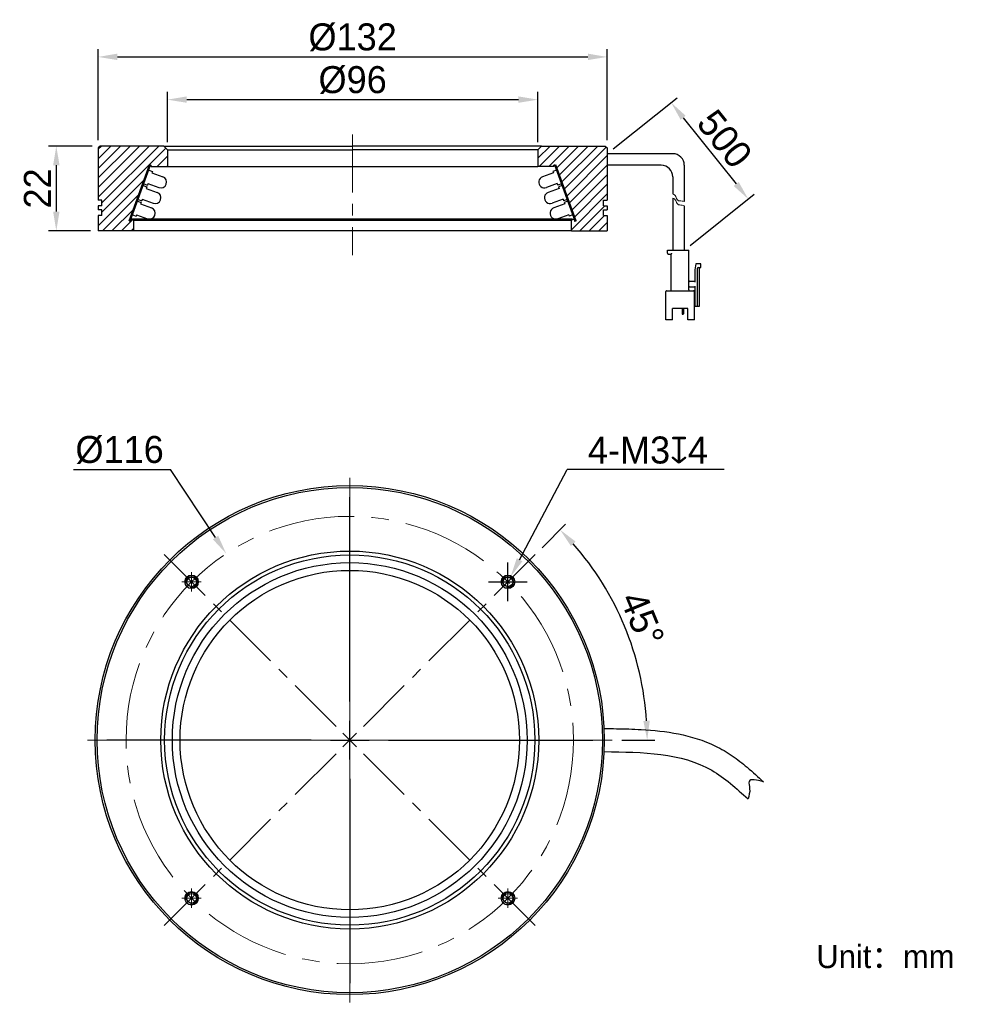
# Model space of a CAD drawing. Header units: inches. Extents: x 68 to 191, y 112 to 240.
import ezdxf

# ---------------------------------------------------------------- set-up
doc = ezdxf.new("R2010")
doc.units = ezdxf.units.IN
doc.header["$LTSCALE"] = 3
doc.header["$MEASUREMENT"] = 0
doc.header["$PDSIZE"] = -5
doc.linetypes.add('CENTERX2', pattern=[4, 2.5, -0.5, 0.5, -0.5])
doc.layers.get('0').update_dxf_attribs({"lineweight": 40})
doc.layers.get('Defpoints').update_dxf_attribs({"lineweight": 18})
for name, color, linetype, lineweight in [('中心线', 1, 'CENTERX2', 20), ('剖面线', 4, 'Continuous', 15), ('标注', 3, 'Continuous', 25), ('粗实线', 7, 'Continuous', 30), ('细实线', 7, 'Continuous', 15)]:
    doc.layers.add(name, color=color, linetype=linetype, lineweight=lineweight)
doc.styles.get("Standard").update_dxf_attribs({"font": '兰亭黑 GBK.TTF'})
doc.dimstyles.new('CST Standard', dxfattribs={"dimtxt": 3.5, "dimasz": 2.5, "dimexe": 1, "dimexo": 1, "dimgap": 0.6, "dimtad": 1, "dimtoh": 1, "dimdsep": 46, "dimtxsty": 'Standard', "dimcen": -2.5, "dimdle": 5, "dimadec": 0, "dimazin": 2, "dimtfac": 1, "dimtofl": 0, "dimtmove": 0, "dimatfit": 0, "dimfxl": 1, "dimtolj": 1, "dimarcsym": 0})

# ---------------------------------------------------------------- blocks, each defined once
blk = doc.blocks.new('*X1')
at = {"layer": 'Defpoints', "color": 0}
for p in [(144.48, 222.69), (162.77, 216.82), (154.48, 210.19)]:
    blk.add_point(p, dxfattribs=at)
at = {"layer": '标注', "color": 0, "linetype": 'Continuous', "lineweight": -2, "ltscale": 3}
for p, q in [((145.26, 223.31), (153.55, 229.94)), ((155.26, 210.81), (163.55, 217.44))]:
    blk.add_line(p, q, dxfattribs=at)
at = {"layer": '标注', "color": 9, "linetype": 'Continuous', "lineweight": -2, "ltscale": 3}
blk.add_line((154.33, 227.36), (161.2, 218.77), dxfattribs=at)
at = {"layer": '标注', "color": 9}
for points in [[(154.65, 227.62), (154, 227.1), (152.77, 229.32)], [(160.88, 218.51), (161.53, 219.03), (162.77, 216.82)]]:
    blk.add_solid(points, dxfattribs=at)
at = {"layer": '标注', "color": 7, "ltscale": 3, "insert": (159.71, 224.62), "char_height": 3.5, "attachment_point": 5, "rotation": 308.6598}
blk.add_mtext('\\A1;500', dxfattribs=at)
blk = doc.blocks.new('*X2')
at = {"layer": 'Defpoints', "color": 0}
for p in [(135.48, 229.7), (87.48, 223.19), (135.48, 223.19)]:
    blk.add_point(p, dxfattribs=at)
at = {"layer": '标注', "color": 0, "linetype": 'Continuous', "lineweight": -2, "ltscale": 3}
for p, q in [((87.48, 224.19), (87.48, 230.7)), ((135.48, 224.19), (135.48, 230.7))]:
    blk.add_line(p, q, dxfattribs=at)
at = {"layer": '标注', "color": 9, "linetype": 'Continuous', "lineweight": -2, "ltscale": 3}
blk.add_line((89.98, 229.7), (132.98, 229.7), dxfattribs=at)
at = {"layer": '标注', "color": 9}
for points in [[(89.98, 230.12), (89.98, 229.29), (87.48, 229.7)], [(132.98, 229.29), (132.98, 230.12), (135.48, 229.7)]]:
    blk.add_solid(points, dxfattribs=at)
at = {"layer": '标注', "color": 7, "ltscale": 3, "insert": (111.48, 232.23), "char_height": 3.5, "attachment_point": 5}
blk.add_mtext('\\A1;%%C96', dxfattribs=at)
blk = doc.blocks.new('*X3')
at = {"layer": 'Defpoints', "color": 0}
for p in [(144.48, 235.24), (78.48, 223.44), (144.48, 223.44)]:
    blk.add_point(p, dxfattribs=at)
at = {"layer": '标注', "color": 0, "linetype": 'Continuous', "lineweight": -2, "ltscale": 3}
for p, q in [((78.48, 224.44), (78.48, 236.24)), ((144.48, 224.44), (144.48, 236.24))]:
    blk.add_line(p, q, dxfattribs=at)
at = {"layer": '标注', "color": 9, "linetype": 'Continuous', "lineweight": -2, "ltscale": 3}
blk.add_line((80.98, 235.24), (141.98, 235.24), dxfattribs=at)
at = {"layer": '标注', "color": 9}
for points in [[(80.98, 235.66), (80.98, 234.83), (78.48, 235.24)], [(141.98, 234.83), (141.98, 235.66), (144.48, 235.24)]]:
    blk.add_solid(points, dxfattribs=at)
at = {"layer": '标注', "color": 7, "ltscale": 3, "insert": (111.48, 237.77), "char_height": 3.5, "attachment_point": 5}
blk.add_mtext('\\A1;%%C132', dxfattribs=at)
blk = doc.blocks.new('*X4')
at = {"layer": 'Defpoints', "color": 0}
for p in [(78.73, 223.69), (73.06, 212.69), (78.48, 212.69)]:
    blk.add_point(p, dxfattribs=at)
at = {"layer": '标注', "color": 0, "linetype": 'Continuous', "lineweight": -2, "ltscale": 3}
for p, q in [((77.73, 223.69), (72.06, 223.69)), ((77.48, 212.69), (72.06, 212.69))]:
    blk.add_line(p, q, dxfattribs=at)
at = {"layer": '标注', "color": 9, "linetype": 'Continuous', "lineweight": -2, "ltscale": 3}
blk.add_line((73.06, 221.19), (73.06, 215.19), dxfattribs=at)
at = {"layer": '标注', "color": 9}
for points in [[(73.48, 221.19), (72.65, 221.19), (73.06, 223.69)], [(72.65, 215.19), (73.48, 215.19), (73.06, 212.69)]]:
    blk.add_solid(points, dxfattribs=at)
at = {"layer": '标注', "color": 7, "ltscale": 3, "insert": (70.61, 218.19), "char_height": 3.5, "attachment_point": 5, "rotation": 90}
blk.add_mtext('\\A1;22', dxfattribs=at)
blk = doc.blocks.new('*X5')
at = {"layer": 'Defpoints', "color": 0}
for p in [(95.08, 170.86), (127.13, 122.51)]:
    blk.add_point(p, dxfattribs=at)
at = {"layer": '标注', "color": 9, "linetype": 'Continuous', "lineweight": -2, "ltscale": 3}
for p in [(75.29, 181.77), (93.7, 172.94)]:
    blk.add_line(p, (87.85, 181.77), dxfattribs=at)
at = {"layer": '标注', "color": 0, "linetype": 'Continuous', "ltscale": 3}
for p, q in [((111.11, 151.68), (111.11, 178.18)), ((111.11, 144.18), (111.11, 149.18)), ((106.11, 146.68), (79.61, 146.68)), ((108.61, 146.68), (113.61, 146.68)), ((116.11, 146.68), (142.61, 146.68)), ((111.11, 141.68), (111.11, 115.18))]:
    blk.add_line(p, q, dxfattribs=at)
at = {"layer": '标注', "color": 9}
blk.add_solid([(93.36, 172.71), (94.05, 173.17), (95.08, 170.86)], dxfattribs=at)
at = {"layer": '标注', "color": 7, "ltscale": 3, "insert": (81.27, 184.29), "char_height": 3.5, "attachment_point": 5}
blk.add_mtext('\\A1;%%C116', dxfattribs=at)
blk = doc.blocks.new('*X6')
at = {"layer": 'Defpoints', "color": 0}
for p in [(131.96, 167.85), (131.26, 166.53)]:
    blk.add_point(p, dxfattribs=at)
at = {"layer": '标注', "color": 9, "linetype": 'Continuous', "lineweight": -2, "ltscale": 3}
for p in [(133.13, 170.07), (159.64, 181.77)]:
    blk.add_line(p, (139.29, 181.77), dxfattribs=at)
at = {"layer": '标注', "color": 0, "linetype": 'Continuous', "ltscale": 3}
for p, q in [((131.61, 164.69), (131.61, 169.69)), ((129.11, 167.19), (134.11, 167.19))]:
    blk.add_line(p, q, dxfattribs=at)
at = {"layer": '标注', "color": 9}
blk.add_solid([(132.76, 170.26), (133.49, 169.87), (131.96, 167.85)], dxfattribs=at)
at = {"layer": '标注', "color": 7, "ltscale": 3, "insert": (149.76, 184.26), "char_height": 3.5, "attachment_point": 5}
blk.add_mtext('\\A1;4-M3{\\fGDT|b1|i0|c0|p2;x}4', dxfattribs=at)
blk = doc.blocks.new('*X7')
at = {"layer": 'Defpoints', "color": 0}
for p in [(135.32, 170.9), (148.35, 156.67), (112.87, 148.45), (113.61, 146.68), (145.36, 146.68)]:
    blk.add_point(p, dxfattribs=at)
at = {"layer": '标注', "color": 0, "linetype": 'Continuous', "lineweight": -2, "ltscale": 3}
for p, q in [((136.03, 171.61), (139.08, 174.66)), ((146.36, 146.68), (150.67, 146.68))]:
    blk.add_line(p, q, dxfattribs=at)
at = {"layer": '标注', "color": 9, "linetype": 'Continuous', "lineweight": -2, "ltscale": 3}
blk.add_arc((111.11, 146.68), 38.56, 3.7151, 41.2849, dxfattribs=at)
at = {"layer": '标注', "color": 9}
for points in [[(140.39, 172.41), (139.78, 171.84), (138.37, 173.95)], [(149.17, 149.17), (150, 149.2), (149.67, 146.68)]]:
    blk.add_solid(points, dxfattribs=at)
at = {"layer": '标注', "color": 7, "ltscale": 3, "insert": (149.03, 162.39), "char_height": 3.5, "attachment_point": 5, "rotation": 292.5}
blk.add_mtext('\\A1;45%%d', dxfattribs=at)

msp = doc.modelspace()

# ---------------------------------------------------------------- hatches: boundary and pattern name
at = {"layer": '剖面线', "ltscale": 3}
h = msp.add_hatch(dxfattribs=at)
h.set_pattern_fill('ANSI31', color=0, style=0, pattern_type=0)
h.set_pattern_definition([(45, (0, 0), (-0.6187184, 0.6187184), [])])
h.paths.add_polyline_path([(85.1386, 221.2399), (85.2796, 221.1886), (85.3796, 221.1886), (85.3796, 221.0399), (87.4815, 221.0399), (87.4815, 223.1878), (86.9815, 223.6878), (78.7315, 223.6878), (78.4815, 223.4378), (78.4815, 222.6878), (78.4815, 216.6878), (78.9815, 216.6878), (78.9815, 215.9378), (78.4815, 215.9378), (78.4815, 215.4378), (78.9815, 215.4378), (78.9815, 214.6878), (78.4815, 214.6878), (78.4815, 212.6878), (83.1296, 212.6878), (83.1296, 214.0878), (83.0296, 214.1878), (82.8315, 214.1878), (82.7315, 214.0878), (82.7315, 213.9378), (82.6406, 213.9378), (82.4996, 213.9892)], flags=0)
h.paths.add_polyline_path([(144.4815, 222.6878), (144.4815, 223.4378), (144.2315, 223.6878), (135.9815, 223.6878), (135.4815, 223.1878), (135.4815, 221.0399), (137.5835, 221.0399), (137.5835, 221.1886), (137.6835, 221.1886), (137.8245, 221.2399), (140.4635, 213.9892), (140.2315, 213.9047), (140.2315, 214.0878), (140.1315, 214.1878), (139.9335, 214.1878), (139.8335, 214.0878), (139.8335, 212.6878), (144.4815, 212.6878), (144.4815, 214.6878), (143.9815, 214.6878), (143.9815, 215.4378), (144.4815, 215.4378), (144.4815, 215.9378), (143.9815, 215.9378), (143.9815, 216.6878), (144.4815, 216.6878)], flags=0)

# ---------------------------------------------------------------- linework, layer by layer
at = {"layer": '中心线', "color": 0}
for p, q in [((111.4815, 225.1839), (111.4815, 209.5349)), ((111.1053, 149.1843), (111.1053, 180.9343)), ((109.3375, 148.4521), (86.8869, 170.9027)), ((112.8731, 148.4521), (135.3237, 170.9027)), ((90.5992, 165.9404), (90.5992, 168.4404)), ((131.6114, 165.9404), (131.6114, 168.4404)), ((89.3492, 167.1904), (91.8492, 167.1904)), ((130.3614, 167.1904), (132.8614, 167.1904)), ((110.2214, 145.8004), (111.9892, 147.5682)), ((111.9892, 145.8004), (110.2214, 147.5682)), ((111.1053, 145.4343), (111.1053, 147.9343)), ((108.6053, 146.6843), (76.8553, 146.6843)), ((109.8553, 146.6843), (112.3553, 146.6843)), ((113.6053, 146.6843), (145.3553, 146.6843)), ((109.3375, 144.9165), (86.8869, 122.4659)), ((112.8731, 144.9165), (135.3237, 122.4659)), ((111.1053, 144.1843), (111.1053, 112.4343)), ((90.5992, 124.9282), (90.5992, 127.4282)), ((131.6114, 124.9282), (131.6114, 127.4282)), ((89.3492, 126.1782), (91.8492, 126.1782)), ((130.3614, 126.1782), (132.8614, 126.1782))]:
    msp.add_line(p, q, dxfattribs=at)
at = {"layer": '中心线', "color": 0, "ltscale": 1.5}
msp.add_circle((111.1053, 146.6843), 29, dxfattribs=at)
at = {"layer": '粗实线', "color": 0, "ltscale": 3}
for p, q in [((78.7315, 223.6878), (78.4815, 223.4378)), ((78.4815, 223.4378), (78.4815, 222.6878)), ((86.9815, 223.6878), (78.7315, 223.6878)), ((86.9815, 223.6878), (87.4815, 223.1878)), ((86.9815, 223.6878), (111.4815, 223.6878)), ((135.9815, 223.6878), (111.4815, 223.6878)), ((135.9815, 223.6878), (135.4815, 223.1878)), ((135.9815, 223.6878), (144.2315, 223.6878)), ((144.2315, 223.6878), (144.4815, 223.4378)), ((144.4815, 223.4378), (144.4815, 222.6878)), ((78.4815, 222.6878), (78.4815, 216.6878)), ((87.4815, 223.1878), (87.4815, 221.0399)), ((87.4815, 223.1878), (111.4815, 223.1878)), ((135.4815, 223.1878), (111.4815, 223.1878)), ((135.4815, 223.1878), (135.4815, 221.0399)), ((144.4815, 222.6878), (144.4815, 216.6878)), ((152.9815, 222.6878), (144.4815, 222.6878)), ((85.2796, 221.1886), (85.3796, 221.1886)), ((85.3796, 221.0399), (85.3796, 221.1899)), ((85.3796, 221.0399), (87.4815, 221.0399)), ((87.4815, 221.0399), (135.4815, 221.0399)), ((137.5835, 221.0399), (135.4815, 221.0399)), ((137.5835, 221.0399), (137.5835, 221.1899)), ((137.6835, 221.1886), (137.5835, 221.1886)), ((151.4815, 221.1878), (144.4815, 221.1878)), ((154.4815, 221.1878), (154.4815, 216.4859)), ((152.9815, 219.6878), (152.9815, 217.4779)), ((78.9815, 216.6878), (78.4815, 216.6878)), ((78.4815, 215.9378), (78.4815, 215.4378)), ((78.9815, 215.9378), (78.4815, 215.9378)), ((78.9815, 215.9378), (78.9815, 216.6878)), ((143.9815, 215.9378), (143.9815, 216.6878)), ((143.9815, 216.6878), (144.4815, 216.6878)), ((143.9815, 215.9378), (144.4815, 215.9378)), ((144.4815, 215.9378), (144.4815, 215.4378)), ((152.9815, 216.9471), (152.9815, 210.1878)), ((154.4815, 215.9551), (154.4815, 210.1878)), ((78.9815, 215.4378), (78.4815, 215.4378)), ((78.4815, 214.6878), (78.4815, 212.6878)), ((78.9815, 214.6878), (78.4815, 214.6878)), ((78.9815, 214.6878), (78.9815, 215.4378)), ((143.9815, 214.6878), (143.9815, 215.4378)), ((143.9815, 215.4378), (144.4815, 215.4378)), ((143.9815, 214.6878), (144.4815, 214.6878)), ((144.4815, 214.6878), (144.4815, 212.6878)), ((82.7315, 213.9378), (82.6406, 213.9378)), ((82.8315, 214.1878), (82.7315, 214.0878)), ((82.7315, 214.0878), (82.7315, 213.9378)), ((83.0296, 214.1878), (82.8315, 214.1878)), ((83.0296, 214.1878), (83.1296, 214.0878)), ((139.9335, 214.1878), (83.0296, 214.1878)), ((83.1296, 212.6878), (83.1296, 214.0878)), ((83.1296, 214.0878), (139.8335, 214.0878)), ((139.9335, 214.1878), (139.8335, 214.0878)), ((139.8335, 212.6878), (139.8335, 214.0878)), ((139.9335, 214.1878), (140.1315, 214.1878)), ((140.1315, 214.1878), (140.2315, 214.0878)), ((140.2315, 214.0878), (140.2315, 213.9378)), ((140.2315, 213.9378), (140.3225, 213.9378)), ((83.1296, 212.6878), (78.4815, 212.6878)), ((139.8335, 212.6878), (83.1296, 212.6878)), ((139.8335, 212.6878), (144.4815, 212.6878))]:
    msp.add_line(p, q, dxfattribs=at)
at = {"layer": '粗实线', "color": 0}
for p, q in [((82.4996, 213.9892), (85.1386, 221.2399)), ((82.6406, 213.9378), (85.2796, 221.1886)), ((85.2796, 221.1886), (85.1386, 221.2399)), ((137.6835, 221.1886), (137.8245, 221.2399)), ((140.3225, 213.9378), (137.6835, 221.1886)), ((140.4635, 213.9892), (137.8245, 221.2399)), ((85.0573, 220.5778), (85.5271, 220.4068)), ((85.5271, 220.4068), (85.4587, 220.2188)), ((85.4587, 220.2188), (86.8683, 219.7058)), ((137.5044, 220.2188), (136.0948, 219.7058)), ((137.9058, 220.5778), (137.436, 220.4068)), ((137.436, 220.4068), (137.5044, 220.2188)), ((84.3219, 218.5574), (84.7918, 218.3864)), ((84.4074, 218.7923), (84.8773, 218.6213)), ((84.7918, 218.3864), (84.7234, 218.1985)), ((84.9457, 218.8093), (84.8773, 218.6213)), ((84.9457, 218.8093), (86.3552, 218.2962)), ((138.0174, 218.8093), (136.6079, 218.2962)), ((138.0174, 218.8093), (138.0858, 218.6213)), ((138.5557, 218.7923), (138.0858, 218.6213)), ((138.6412, 218.5574), (138.1713, 218.3864)), ((138.1713, 218.3864), (138.2397, 218.1985)), ((84.7234, 218.1985), (86.1329, 217.6854)), ((138.2397, 218.1985), (136.8302, 217.6854)), ((83.5866, 216.5371), (84.0564, 216.3661)), ((83.6721, 216.772), (84.1419, 216.601)), ((84.0564, 216.3661), (83.988, 216.1781)), ((83.988, 216.1781), (85.3976, 215.6651)), ((84.2103, 216.7889), (84.1419, 216.601)), ((84.2103, 216.7889), (85.6199, 216.2759)), ((138.7527, 216.7889), (137.3432, 216.2759)), ((138.9751, 216.1781), (137.5655, 215.6651)), ((138.7527, 216.7889), (138.8212, 216.601)), ((139.291, 216.772), (138.8212, 216.601)), ((139.3765, 216.5371), (138.9067, 216.3661)), ((138.9067, 216.3661), (138.9751, 216.1781)), ((82.9368, 214.7517), (83.4066, 214.5807)), ((83.475, 214.7686), (83.4066, 214.5807)), ((83.475, 214.7686), (84.8845, 214.2556)), ((139.4881, 214.7686), (138.0786, 214.2556)), ((139.4881, 214.7686), (139.5565, 214.5807)), ((140.0263, 214.7517), (139.5565, 214.5807)), ((82.4996, 213.9892), (82.6406, 213.9378)), ((140.4635, 213.9892), (140.3225, 213.9378)), ((152.2815, 210.1878), (155.0815, 210.1878)), ((152.2815, 209.7878), (152.2815, 210.1878)), ((152.3815, 209.6878), (152.7815, 209.6878)), ((152.7815, 205.0378), (152.7815, 209.6878)), ((155.0815, 205.0378), (155.0815, 210.1878)), ((155.9815, 208.4378), (155.8315, 207.6378)), ((156.6315, 208.4378), (155.9815, 208.4378)), ((156.6315, 207.9378), (156.6315, 208.4378)), ((155.8315, 207.6378), (155.8315, 206.0378)), ((156.1815, 202.9378), (156.1815, 207.8378)), ((156.2815, 207.9378), (156.6315, 207.9378)), ((156.4315, 202.9378), (156.4315, 207.9378)), ((155.8315, 206.1378), (155.1815, 206.1378)), ((155.8315, 205.5378), (155.8315, 202.9378)), ((152.0815, 201.1378), (152.0815, 204.8378)), ((152.1815, 204.9378), (155.6815, 204.9378)), ((155.1815, 205.4378), (155.8315, 205.4378)), ((155.7815, 201.1378), (155.7815, 204.8378)), ((155.8315, 203.5378), (155.7815, 203.5378)), ((155.7815, 202.9378), (156.4315, 202.9378)), ((152.9315, 201.1378), (152.9315, 202.6378)), ((154.9315, 202.6378), (152.9315, 202.6378)), ((154.1812, 202.6378), (154.1812, 201.9478)), ((154.3065, 201.8978), (154.2312, 201.8978)), ((154.3565, 202.6378), (154.3565, 201.9478)), ((154.9315, 201.1378), (154.9315, 202.6378)), ((152.9315, 201.1378), (152.0815, 201.1378)), ((155.7815, 201.1378), (154.9315, 201.1378))]:
    msp.add_line(p, q, dxfattribs=at)
at = {"layer": '粗实线', "color": 0, "ltscale": 3}
for radius in [33, 32.75, 24.5, 24, 22.998, 21.998]:
    msp.add_circle((111.1053, 146.6843), radius, dxfattribs=at)
at = {"layer": '粗实线', "color": 0}
for centre, radius in [((90.5992, 167.1904), 0.875), ((90.5992, 167.1904), 0.625), ((131.6114, 167.1904), 0.875), ((131.6114, 167.1904), 0.625), ((90.5992, 126.1782), 0.875), ((90.5992, 126.1782), 0.625), ((131.6114, 126.1782), 0.875), ((131.6114, 126.1782), 0.625)]:
    msp.add_circle(centre, radius, dxfattribs=at)
at = {"layer": '粗实线', "color": 0, "ltscale": 3}
for centre in [(152.9815, 221.1878), (151.4815, 219.6878)]:
    msp.add_arc(centre, 1.5, 0, 90, dxfattribs=at)
at = {"layer": '粗实线', "color": 0}
for centre, radius, start, end in [((86.6117, 219.001), 0.75, 250.000098, 70.000098), ((136.3513, 219.001), 0.75, 109.999902, 289.999902), ((85.8764, 216.9807), 0.75, 250.000098, 70.000098), ((137.0867, 216.9807), 0.75, 109.999902, 289.999902), ((85.1411, 214.9603), 0.75, 250.000098, 70.000098), ((137.822, 214.9603), 0.75, 109.999902, 289.999902), ((152.3815, 209.7878), 0.1, 180, 270), ((156.2815, 207.8378), 0.1, 90, 180), ((155.1815, 206.2378), 0.1, 180, 270), ((152.1815, 204.8378), 0.1, 90, 180), ((152.6815, 205.0378), 0.1, 270, 0), ((155.1815, 205.3378), 0.1, 90, 180), ((155.1815, 205.0378), 0.1, 180, 270), ((155.6815, 204.8378), 0.1, 0, 90), ((154.2312, 201.9478), 0.05, 180, 270), ((154.3065, 201.9478), 0.05, 270, 360)]:
    msp.add_arc(centre, radius, start, end, dxfattribs=at)
msp.add_open_spline([(152.7815, 209.6878), (152.7829, 209.6892), (152.7875, 209.6939), (152.7969, 209.7032), (152.8104, 209.7167), (152.8266, 209.7329), (152.8444, 209.7507), (152.8629, 209.7692), (152.8753, 209.7816), (152.8815, 209.7878)], degree=3, knots=[0, 0, 0, 0, 134.9313443, 478.10186635, 955.19402367, 1517.89774882, 2132.48829282, 2770.67081431, 3404.35326757, 3404.35326757, 3404.35326757, 3404.35326757], dxfattribs=at)
at = {"layer": '粗实线', "color": 0, "ltscale": 3}
for points, knots in [([(144.1421, 148.1841), (144.6578, 148.1777), (145.1784, 148.1714), (146.7514, 148.1444), (147.815, 148.1162), (150.4904, 147.9646), (152.1127, 147.8019), (155.346, 147.153), (156.9605, 146.6648), (158.8909, 145.7279), (159.2655, 145.5285), (159.9989, 145.0992), (160.3517, 144.8734), (161.374, 144.1735), (162.0075, 143.6773), (163.3699, 142.5374), (164.0795, 141.8895), (164.7592, 141.2701)], [0, 0, 0, 0, 219.71536373, 219.71536373, 659.1460912, 659.1460912, 1316.86143851, 1316.86143851, 1974.57678581, 1974.57678581, 2134.35261313, 2134.35261313, 2294.12844045, 2294.12844045, 2613.68009509, 2613.68009509, 3019.08135903, 3019.08135903, 3019.08135903, 3019.08135903]), ([(144.1053, 145.1843), (149.0861, 145.1231), (156.1725, 145.0361), (161.2344, 140.4233), (162.7385, 139.0527)], [0, 0, 0, 0, 629.44072627, 895.53825394, 895.53825394, 895.53825394, 895.53825394]), ([(164.7592, 141.2701), (163.8895, 141.5071), (162.5959, 141.8596), (163.0807, 140.1866), (162.8667, 139.4773), (162.7385, 139.0527)], [0, 0, 0, 0, 599.13904777, 891.24301232, 1326.79137816, 1326.79137816, 1326.79137816, 1326.79137816])]:
    msp.add_open_spline(points, degree=3, knots=knots, dxfattribs=at)
at = {"layer": '细实线', "color": 0}
for centre in [(90.5992, 167.1904), (131.6114, 167.1904), (90.5992, 126.1782), (131.6114, 126.1782)]:
    msp.add_arc(centre, 0.75, 255, 195, dxfattribs=at)
at = {"layer": '细实线', "color": 0, "ltscale": 3}
for points, knots in [([(152.9815, 217.4779), (153.1477, 217.4177), (153.4138, 217.2145), (153.5483, 216.535), (154.1042, 216.5842), (154.3917, 216.5159), (154.4815, 216.4859)], [0, 0, 0, 0, 609.89616413, 1202.73902841, 1827.66171592, 2130.63614778, 2130.63614778, 2130.63614778, 2130.63614778]), ([(152.9815, 216.9471), (153.1477, 216.8869), (153.4138, 216.6837), (153.5483, 216.0042), (154.1042, 216.0534), (154.3917, 215.9851), (154.4815, 215.9551)], [0, 0, 0, 0, 608.68747873, 1200.35545366, 1824.03967638, 2126.4136769, 2126.4136769, 2126.4136769, 2126.4136769])]:
    msp.add_open_spline(points, degree=3, knots=knots, dxfattribs=at)

# ---------------------------------------------------------------- texts
at = {"color": 0, "insert": (171.5988, 120.1313), "char_height": 3, "width": 92.751402, "attachment_point": 1}
msp.add_mtext('{\\fFZLanTingHei-R-GBK|b0|i0|c134|p2;Unit：mm}', dxfattribs=at)

# ---------------------------------------------------------------- dimensions: what is measured, and where the dimension line sits
at = {"layer": '标注', "color": 0, "ltscale": 3}
for base, p1, p2, picture, middle in [((144.4815, 235.2431), (78.4815, 223.4378), (144.4815, 223.4378), '*X3', (111.4815, 237.7675)), ((135.4815, 229.7041), (87.4815, 223.1878), (135.4815, 223.1878), '*X2', (111.4815, 232.2286))]:
    dim = msp.add_linear_dim(base=base, p1=p1, p2=p2, text='%%C<>', dimstyle='CST Standard', override={"dimlfac": 2, "dimsah": 1, "dimclrd": 9, "dimclrt": 7, "dimtzin": 0}, dxfattribs=at)
    dim.commit()
    dim.dimension.update_dxf_attribs({"geometry": picture, "text_midpoint": middle})
dim = msp.add_linear_dim(base=(162.7664, 216.8157), p1=(144.4815, 222.6878), p2=(154.4815, 210.1878), angle=308.659808, text='500', dimstyle='CST Standard', override={"dimlfac": 2, "dimsah": 1, "dimclrd": 9, "dimclrt": 7, "dimtzin": 0}, dxfattribs=at)
dim.commit()
dim.dimension.update_dxf_attribs({"geometry": '*X1', "text_midpoint": (159.7087, 224.6196)})
dim = msp.add_linear_dim(base=(73.0619, 212.6878), p1=(78.7315, 223.6878), p2=(78.4815, 212.6878), angle=270, dimstyle='CST Standard', override={"dimlfac": 2, "dimsah": 1, "dimclrd": 9, "dimclrt": 7, "dimtzin": 0}, dxfattribs=at)
dim.commit()
dim.dimension.update_dxf_attribs({"geometry": '*X4', "text_midpoint": (70.6111, 218.1878)})
dim = msp.add_diameter_dim_2p(p1=(127.1268, 122.5118), p2=(95.0838, 170.8568), dimstyle='CST Standard', override={"dimlfac": 2, "dimpost": '%%C<>', "dimsah": 1, "dimclrd": 9, "dimclrt": 7, "dimtzin": 0}, dxfattribs=at)
dim.commit()
dim.dimension.update_dxf_attribs({"geometry": '*X5', "text_midpoint": (81.2701, 181.7699), "dimtype": 163})
dim = msp.add_diameter_dim_2p(p1=(131.2619, 166.5268), p2=(131.9609, 167.854), text='4-M3{\\fGDT|b1|i0|c0|p2;x}4', dimstyle='CST Standard', override={"dimlfac": 2, "dimpost": '%%C<>', "dimtxsty": 'Standard', "dimsah": 1, "dimclrd": 9, "dimclrt": 7, "dimtzin": 0}, dxfattribs=at)
dim.commit()
dim.dimension.update_dxf_attribs({"geometry": '*X6', "text_midpoint": (149.7647, 181.7699), "dimtype": 163})
dim = msp.add_angular_dim_2l(base=(148.3543, 156.6651), line1=((113.6053, 146.6843), (145.3553, 146.6843)), line2=((112.8731, 148.4521), (135.3237, 170.9027)), dimstyle='CST Standard', override={"dimtad": 1, "dimtih": 0, "dimtoh": 0, "dimlfac": 2, "dimsah": 1, "dimclrd": 9, "dimclrt": 7, "dimtdec": 0, "dimtzin": 8}, dxfattribs=at)
dim.commit()
dim.dimension.update_dxf_attribs({"geometry": '*X7', "text_midpoint": (149.031, 162.3936)})

doc.saveas('drawing.dxf')
